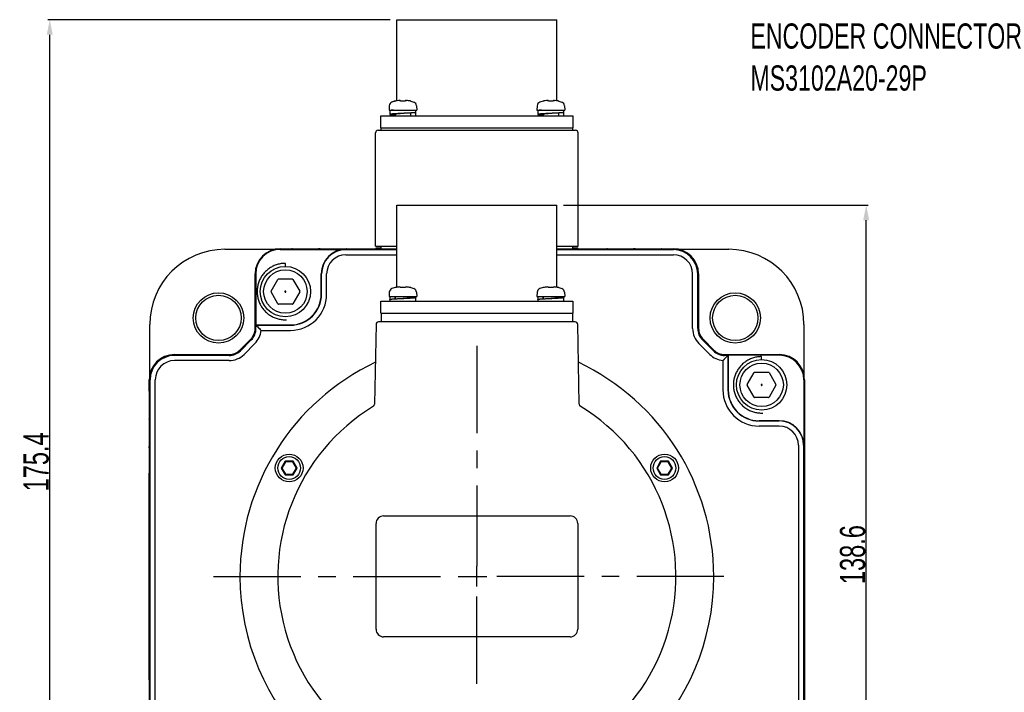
# Model space of a CAD drawing. Header units: millimetres. Extents: x -95 to 535, y -111 to 334.
# Tile 4 of 20: x 15 to 113, y 184 to 250. Entities that reach past the tile are written whole.
import ezdxf

# ---------------------------------------------------------------- set-up
doc = ezdxf.new("R2010")
doc.units = ezdxf.units.MM
doc.header["$LTSCALE"] = 23.1
doc.header["$PDMODE"] = 3
doc.header["$PDSIZE"] = 0.3125
doc.linetypes.add('CENTER', pattern=[0.6, 0.375, -0.075, 0.075, -0.075])
doc.layers.get('0').update_dxf_attribs({"linetype": 'CONTINUOUS'})
doc.layers.get('Defpoints').update_dxf_attribs({"linetype": 'CONTINUOUS'})
for name, color, linetype in [('3_ALL_AXES', 7, 'CONTINUOUS'), ('7_ALL_FEATURES', 7, 'CONTINUOUS'), ('AXS', 7, 'CONTINUOUS'), ('DEFAULT_1', 7, 'CENTER')]:
    doc.layers.add(name, color=color, linetype=linetype)
doc.styles.get("Standard").update_dxf_attribs({"font": 'txt', "width": 0.7})
doc.dimstyles.new('DIMSTYLE_3', dxfattribs={"dimtxt": 2.5, "dimasz": 1.5, "dimexe": 0.18, "dimexo": 0.0625, "dimgap": 0.09, "dimtad": 1, "dimdec": 1, "dimlfac": 2, "dimdsep": 46, "dimtxsty": 'Standard', "dimblk": '_FILLED', "dimblk1": '_FILLED', "dimblk2": '_FILLED', "dimcen": 0.09, "dimadec": 0, "dimazin": 0, "dimtp": 0.1, "dimtm": 0.1, "dimtfac": 1, "dimtdec": 1, "dimtofl": 0, "dimtmove": 0, "dimatfit": 3, "dimldrblk": '_FILLED', "dimfxl": 0, "dimtolj": 1, "dimarcsym": 0})

# ---------------------------------------------------------------- blocks, each defined once
blk = doc.blocks.new('_FILLED')
at = {"color": 0, "linetype": 'ByBlock'}
blk.add_solid([(0, 0), (-1, 0.2), (-1, -0.2)], dxfattribs=at)
blk = doc.blocks.new('*D49')
at = {"color": 0, "linetype": 'Continuous', "lineweight": -2}
for p, q in [((69.013, 231.937), (99.218, 231.937)), ((99.038, 164.117), (99.038, 230.437)), ((87.983, 162.617), (99.218, 162.617))]:
    blk.add_line(p, q, dxfattribs=at)
at = {"layer": 'Defpoints', "color": 0, "linetype": 'Continuous'}
for p in [(68.95, 231.937), (99.038, 231.937), (87.92, 162.617)]:
    blk.add_point(p, dxfattribs=at)
at = {"color": 0, "linetype": 'Continuous', "lineweight": -2, "xscale": 1.5, "yscale": 1.5, "zscale": 1.5}
for p, rotation in [((99.038, 231.937), 90), ((99.038, 162.617), 270)]:
    blk.add_blockref('_FILLED', p, dxfattribs=dict(at, rotation=rotation))
at = {"color": 0, "linetype": 'Continuous', "insert": (97.698, 197.277), "char_height": 2.5, "attachment_point": 5, "rotation": 90}
blk.add_mtext('\\A1;138.6', dxfattribs=at)
blk = doc.blocks.new('*D50')
at = {"color": 0, "linetype": 'Continuous', "lineweight": -2}
for p, q in [((51.813, 250.337), (17.858, 250.337)), ((18.038, 164.117), (18.038, 248.837)), ((32.5, 162.617), (17.858, 162.617))]:
    blk.add_line(p, q, dxfattribs=at)
at = {"layer": 'Defpoints', "color": 0, "linetype": 'Continuous'}
for p in [(18.038, 250.337), (51.875, 250.337), (32.563, 162.617)]:
    blk.add_point(p, dxfattribs=at)
at = {"color": 0, "linetype": 'Continuous', "lineweight": -2, "xscale": 1.5, "yscale": 1.5, "zscale": 1.5}
for p, rotation in [((18.038, 250.337), 90), ((18.038, 162.617), 270)]:
    blk.add_blockref('_FILLED', p, dxfattribs=dict(at, rotation=rotation))
at = {"color": 0, "linetype": 'Continuous', "insert": (16.698, 206.477), "char_height": 2.5, "attachment_point": 5, "rotation": 90}
blk.add_mtext('\\A1;175.4', dxfattribs=at)

msp = doc.modelspace()

# ---------------------------------------------------------------- linework, layer by layer
at = {"color": 7, "linetype": 'Continuous'}
for p, q in [((52.2967, 242.2651), (51.9736, 242.1586)), ((52.3255, 242.266), (52.324, 242.2658)), ((52.3587, 242.2714), (52.3434, 242.2687)), ((52.3752, 242.2744), (52.3576, 242.2712)), ((52.3947, 242.2782), (52.3724, 242.2739)), ((52.414, 242.282), (52.3945, 242.2782)), ((52.3961, 242.2785), (52.3952, 242.2783)), ((52.7248, 242.3268), (52.7593, 242.3238)), ((52.7593, 242.3238), (52.7643, 242.3223)), ((52.7968, 242.3098), (52.7643, 242.3223)), ((52.8396, 242.2873), (52.796, 242.3102)), ((52.8635, 242.271), (52.8389, 242.2878)), ((52.8637, 242.2709), (52.8617, 242.2714)), ((52.8754, 242.2689), (52.8637, 242.2709)), ((52.9423, 242.2657), (52.9148, 242.2658)), ((53.0254, 242.2681), (52.9413, 242.2656)), ((53.1222, 242.268), (53.024, 242.268)), ((53.2816, 242.271), (53.2695, 242.2688)), ((53.3063, 242.2877), (53.2816, 242.271)), ((53.3492, 242.3102), (53.3055, 242.2873)), ((53.3809, 242.3223), (53.3484, 242.3098)), ((53.3809, 242.3223), (53.3961, 242.326)), ((53.42, 242.3268), (53.4199, 242.3268)), ((53.5169, 242.3167), (53.4203, 242.3268)), ((53.8102, 242.2674), (53.8044, 242.2683)), ((53.8241, 242.2654), (53.8211, 242.2658)), ((53.8485, 242.2651), (54.1716, 242.1586)), ((66.9767, 242.2651), (66.6536, 242.1586)), ((67.0055, 242.266), (67.004, 242.2658)), ((67.0387, 242.2714), (67.0234, 242.2687)), ((67.0552, 242.2744), (67.0376, 242.2712)), ((67.0747, 242.2782), (67.0548, 242.2744)), ((67.094, 242.282), (67.0745, 242.2782)), ((67.4048, 242.3268), (67.4393, 242.3238)), ((67.4393, 242.3238), (67.4443, 242.3223)), ((67.4768, 242.3098), (67.4443, 242.3223)), ((67.5196, 242.2873), (67.476, 242.3102)), ((67.5435, 242.271), (67.5189, 242.2878)), ((67.5437, 242.2709), (67.5417, 242.2714)), ((67.5554, 242.2689), (67.5437, 242.2709)), ((67.6223, 242.2657), (67.5948, 242.2658)), ((67.7054, 242.2681), (67.6213, 242.2656)), ((67.8022, 242.268), (67.704, 242.268)), ((67.9616, 242.271), (67.9495, 242.2688)), ((67.9863, 242.2877), (67.9616, 242.271)), ((68.0292, 242.3102), (67.9855, 242.2873)), ((68.0609, 242.3223), (68.0284, 242.3098)), ((68.0609, 242.3223), (68.0761, 242.326)), ((68.1, 242.3268), (68.0999, 242.3268)), ((68.1969, 242.3167), (68.1003, 242.3268)), ((68.4902, 242.2674), (68.4844, 242.2683)), ((68.5041, 242.2654), (68.5011, 242.2658)), ((68.5285, 242.2651), (68.8516, 242.1586)), ((51.7207, 241.8073), (51.6976, 241.3671)), ((51.6976, 241.3671), (54.4476, 241.3671)), ((54.4245, 241.8073), (54.4476, 241.3671)), ((66.4007, 241.8073), (66.3776, 241.3671)), ((66.3776, 241.3671), (69.1276, 241.3671)), ((69.1045, 241.8073), (69.1276, 241.3671)), ((50.6126, 239.3671), (70.2126, 239.3671)), ((50.3626, 227.8671), (50.3626, 239.1171)), ((70.4626, 227.8671), (70.4626, 239.1171)), ((40.9126, 227.6171), (42.0558, 227.6171)), ((40.9126, 227.6084), (52.4751, 227.6084)), ((44.7694, 227.6171), (44.8058, 227.6171)), ((47.5194, 227.6171), (52.4751, 227.6171)), ((50.3626, 227.8671), (52.4751, 227.8671)), ((50.4126, 227.6671), (50.4126, 227.6921)), ((50.4126, 227.6921), (50.9126, 227.6921)), ((50.4126, 227.6671), (50.9126, 227.6671)), ((68.3501, 227.8671), (70.4626, 227.8671)), ((68.3501, 227.6171), (73.3058, 227.6171)), ((68.3501, 227.6084), (79.9126, 227.6084)), ((69.9126, 227.6921), (70.4126, 227.6921)), ((69.9126, 227.6671), (70.4126, 227.6671)), ((70.4126, 227.6671), (70.4126, 227.6921)), ((76.0194, 227.6171), (76.0558, 227.6171)), ((78.7694, 227.6171), (79.9126, 227.6171)), ((35.4126, 227.5604), (40.5544, 227.5604)), ((40.9126, 227.556), (47.4126, 227.556)), ((47.4126, 227.5298), (52.4751, 227.5298)), ((47.4126, 227.0211), (52.4751, 227.0211)), ((68.3501, 227.5298), (79.9126, 227.5298)), ((68.3501, 227.0211), (79.9126, 227.0211)), ((80.2708, 227.5604), (85.4126, 227.5604)), ((41.4143, 225.8576), (41.4143, 226.1683)), ((38.4126, 219.7004), (38.4126, 225.1171)), ((38.4213, 225.1171), (38.4213, 219.7004)), ((38.4737, 225.1171), (38.4737, 220.056)), ((44.9737, 223.1171), (44.9737, 225.1171)), ((44.9999, 223.1171), (44.9999, 225.1171)), ((45.5086, 223.1171), (45.5086, 225.1171)), ((81.8166, 219.7004), (81.8166, 225.1171)), ((82.3253, 219.7004), (82.3253, 225.1171)), ((82.4039, 219.7004), (82.4039, 225.1171)), ((82.4126, 225.1171), (82.4126, 219.7004)), ((39.9926, 223.4058), (40.671, 224.5808)), ((40.7359, 224.6183), (42.0927, 224.6183)), ((42.1576, 224.5808), (42.836, 223.4058)), ((52.2967, 223.7651), (51.9736, 223.6586)), ((52.348, 223.7695), (52.3371, 223.7677)), ((52.3587, 223.7714), (52.3462, 223.7692)), ((52.3708, 223.7736), (52.3571, 223.7711)), ((52.3842, 223.7762), (52.3696, 223.7734)), ((52.3989, 223.779), (52.3836, 223.776)), ((52.414, 223.782), (52.3989, 223.779)), ((52.7991, 223.8088), (52.7643, 223.8223)), ((52.8379, 223.7883), (52.7989, 223.8089)), ((52.8633, 223.7711), (52.8378, 223.7884)), ((52.8633, 223.7711), (52.8604, 223.7718)), ((52.8992, 223.7665), (52.8812, 223.7681)), ((52.9546, 223.7661), (52.9452, 223.7658)), ((53.0304, 223.7681), (52.9546, 223.7661)), ((53.1156, 223.7681), (53.0299, 223.7681)), ((53.2008, 223.7657), (53.1153, 223.7681)), ((53.1931, 223.766), (53.1906, 223.7661)), ((53.2642, 223.7681), (53.2463, 223.7665)), ((53.2768, 223.77), (53.2642, 223.7681)), ((53.2846, 223.7717), (53.2769, 223.77)), ((53.3076, 223.7885), (53.2819, 223.7711)), ((53.2839, 223.7714), (53.2846, 223.7717)), ((53.3464, 223.809), (53.3074, 223.7884)), ((53.3809, 223.8223), (53.3463, 223.8089)), ((53.4117, 223.8272), (53.4201, 223.8268)), ((53.5217, 223.8161), (53.4204, 223.8268)), ((53.7465, 223.779), (53.7312, 223.782)), ((53.823, 223.7655), (53.8239, 223.7654)), ((53.8485, 223.7651), (54.1716, 223.6586)), ((66.9767, 223.7651), (66.6536, 223.6586)), ((67.028, 223.7695), (67.0171, 223.7677)), ((67.0387, 223.7714), (67.0262, 223.7692)), ((67.0508, 223.7736), (67.0371, 223.7711)), ((67.0642, 223.7762), (67.0496, 223.7734)), ((67.0789, 223.779), (67.0636, 223.776)), ((67.094, 223.782), (67.0789, 223.779)), ((67.094, 223.782), (67.0789, 223.779)), ((67.4791, 223.8088), (67.4443, 223.8223)), ((67.5179, 223.7883), (67.4789, 223.8089)), ((67.5433, 223.7711), (67.5178, 223.7884)), ((67.5433, 223.7711), (67.5404, 223.7718)), ((67.5792, 223.7665), (67.5612, 223.7681)), ((67.6346, 223.7661), (67.6252, 223.7658)), ((67.7104, 223.7681), (67.6346, 223.7661)), ((67.7956, 223.7681), (67.7099, 223.7681)), ((67.8808, 223.7657), (67.7953, 223.7681)), ((67.8731, 223.766), (67.8706, 223.7661)), ((67.9442, 223.7681), (67.9263, 223.7665)), ((67.9568, 223.77), (67.9442, 223.7681)), ((67.9646, 223.7717), (67.9569, 223.77)), ((67.9876, 223.7885), (67.9619, 223.7711)), ((67.9639, 223.7714), (67.9646, 223.7717)), ((68.0264, 223.809), (67.9874, 223.7884)), ((68.0609, 223.8223), (68.0263, 223.8089)), ((68.0917, 223.8272), (68.1001, 223.8268)), ((68.2017, 223.8161), (68.1004, 223.8268)), ((68.4265, 223.779), (68.4112, 223.782)), ((68.503, 223.7655), (68.5039, 223.7654)), ((68.5285, 223.7651), (68.8516, 223.6586)), ((40.671, 222.1558), (39.9926, 223.3308)), ((41.3771, 223.4038), (41.3649, 223.3827)), ((41.3649, 223.3538), (41.3771, 223.3327)), ((41.4265, 223.4183), (41.4021, 223.4183)), ((41.4021, 223.3183), (41.4265, 223.3183)), ((41.4637, 223.3827), (41.4515, 223.4038)), ((41.4515, 223.3327), (41.4637, 223.3538)), ((42.836, 223.3308), (42.1576, 222.1558)), ((51.7207, 223.3073), (51.6976, 222.8671)), ((51.6976, 222.8671), (54.4476, 222.8671)), ((54.4245, 223.3073), (54.4476, 222.8671)), ((66.4007, 223.3073), (66.3776, 222.8671)), ((66.3776, 222.8671), (69.1276, 222.8671)), ((69.1045, 223.3073), (69.1276, 222.8671)), ((42.0927, 222.1183), (40.7359, 222.1183)), ((27.9693, 214.9753), (27.9693, 220.1171)), ((38.4999, 220.0298), (38.4737, 220.056)), ((38.4737, 220.056), (41.9126, 220.056)), ((38.5004, 220.0011), (38.4999, 220.0298)), ((38.4999, 220.0298), (41.9126, 220.0298)), ((92.8559, 220.1171), (92.8559, 214.9753)), ((39.0009, 219.5211), (41.9126, 219.5211)), ((36.89, 217.5565), (37.9733, 218.6397)), ((37.9794, 218.6335), (36.8962, 217.5503)), ((38.035, 218.578), (36.9517, 217.4947)), ((38.3947, 218.2183), (37.3114, 217.135)), ((83.5138, 217.135), (82.4305, 218.2183)), ((83.8735, 217.4947), (82.7902, 218.578)), ((83.929, 217.5503), (82.8458, 218.6335)), ((82.8519, 218.6397), (83.9352, 217.5565)), ((30.4126, 217.1171), (35.8293, 217.1171)), ((35.8293, 217.1084), (30.4126, 217.1084)), ((35.8293, 217.0298), (30.4126, 217.0298)), ((84.9959, 217.1171), (90.4126, 217.1171)), ((90.4126, 217.1084), (84.9959, 217.1084)), ((84.9959, 216.7004), (85.3515, 217.056)), ((85.3253, 217.0298), (84.9959, 217.0298)), ((85.3253, 217.0298), (85.3253, 213.6171)), ((90.4126, 217.056), (85.3515, 217.056)), ((85.3515, 217.056), (85.3515, 213.6171)), ((88.6637, 216.6047), (88.6637, 216.9154)), ((35.8293, 216.5211), (30.4126, 216.5211)), ((84.8166, 216.5291), (84.8166, 213.6171)), ((87.242, 214.1529), (87.9204, 215.3279)), ((87.9854, 215.3654), (89.3421, 215.3654)), ((89.4071, 215.3279), (90.0855, 214.1529)), ((27.9126, 213.4739), (27.9126, 214.6171)), ((27.9213, 175.6171), (27.9213, 214.6171)), ((27.9999, 182.1171), (27.9999, 214.6171)), ((28.5086, 182.1171), (28.5086, 214.6171)), ((87.9204, 212.9029), (87.242, 214.0779)), ((88.6265, 214.151), (88.6143, 214.1298)), ((88.6143, 214.101), (88.6265, 214.0798)), ((88.676, 214.1654), (88.6515, 214.1654)), ((88.6515, 214.0654), (88.676, 214.0654)), ((88.7132, 214.1298), (88.7009, 214.151)), ((88.7009, 214.0798), (88.7132, 214.101)), ((90.0855, 214.0779), (89.4071, 212.9029)), ((92.8515, 214.6171), (92.8515, 208.1171)), ((92.9039, 214.6171), (92.9039, 175.6171)), ((92.9126, 214.6171), (92.9126, 213.4739)), ((89.3421, 212.8654), (87.9854, 212.8654)), ((27.9126, 210.7239), (27.9126, 210.7603)), ((88.4126, 210.556), (90.4126, 210.556)), ((90.4126, 210.5298), (88.4126, 210.5298)), ((90.4126, 210.0211), (88.4126, 210.0211)), ((92.9126, 210.7603), (92.9126, 210.7239)), ((92.3166, 208.1171), (92.3166, 175.6171)), ((92.8253, 208.1171), (92.8253, 175.6171)), ((27.9126, 207.8631), (27.9126, 208.0103)), ((92.9126, 208.0103), (92.9126, 207.8631)), ((41.4033, 206.5421), (41.0136, 205.8671)), ((41.4322, 206.4921), (41.0714, 205.8671)), ((41.4033, 206.5421), (41.4322, 206.4921)), ((42.1828, 206.5421), (41.4033, 206.5421)), ((42.1539, 206.4921), (41.4322, 206.4921)), ((42.1828, 206.5421), (42.1539, 206.4921)), ((42.5147, 205.8671), (42.1539, 206.4921)), ((42.5725, 205.8671), (42.1828, 206.5421)), ((78.6424, 206.5421), (78.2527, 205.8671)), ((78.6713, 206.4921), (78.3105, 205.8671)), ((79.4219, 206.5421), (78.6424, 206.5421)), ((78.6424, 206.5421), (78.6713, 206.4921)), ((79.393, 206.4921), (78.6713, 206.4921)), ((79.4219, 206.5421), (79.393, 206.4921)), ((79.7538, 205.8671), (79.393, 206.4921)), ((79.8116, 205.8671), (79.4219, 206.5421)), ((27.9126, 184.8631), (27.9126, 205.3711)), ((41.0136, 205.8671), (41.4033, 205.1921)), ((41.0136, 205.8671), (41.0714, 205.8671)), ((41.0714, 205.8671), (41.4322, 205.2421)), ((41.4033, 205.1921), (41.4322, 205.2421)), ((41.4033, 205.1921), (42.1828, 205.1921)), ((41.4322, 205.2421), (42.1539, 205.2421)), ((42.1539, 205.2421), (42.5147, 205.8671)), ((42.1828, 205.1921), (42.1539, 205.2421)), ((42.1828, 205.1921), (42.5725, 205.8671)), ((42.5725, 205.8671), (42.5147, 205.8671)), ((78.2527, 205.8671), (78.3105, 205.8671)), ((78.2527, 205.8671), (78.6424, 205.1921)), ((78.3105, 205.8671), (78.6713, 205.2421)), ((78.6424, 205.1921), (78.6713, 205.2421)), ((78.6424, 205.1921), (79.4219, 205.1921)), ((78.6713, 205.2421), (79.393, 205.2421)), ((79.393, 205.2421), (79.7538, 205.8671)), ((79.4219, 205.1921), (79.393, 205.2421)), ((79.4219, 205.1921), (79.8116, 205.8671)), ((79.8116, 205.8671), (79.7538, 205.8671)), ((92.9126, 205.3711), (92.9126, 184.8631)), ((50.4126, 189.8671), (50.4126, 200.3671)), ((51.1626, 201.1171), (69.6626, 201.1171)), ((70.4126, 200.3671), (70.4126, 189.8671)), ((60.4126, 194.1171), (60.4126, 196.1172)), ((59.4125, 195.1171), (61.4126, 195.1171)), ((69.6626, 189.1171), (51.1626, 189.1171))]:
    msp.add_line(p, q, dxfattribs=at)
for points in [[(52.3434, 242.2687), (52.3323, 242.2669), (52.3248, 242.2659), (52.3221, 242.2655)], [(52.7248, 242.3268), (52.6305, 242.317), (52.5095, 242.2996), (52.414, 242.282)], [(52.9155, 242.2658), (52.8924, 242.267), (52.8749, 242.2689)], [(53.2297, 242.2658), (53.2029, 242.2657), (53.1222, 242.268)], [(53.2703, 242.2689), (53.2515, 242.2669), (53.2288, 242.2657)], [(53.2848, 242.2717), (53.2851, 242.2719), (53.2817, 242.271)], [(53.3961, 242.326), (53.4117, 242.3272), (53.4199, 242.3268)], [(53.7312, 242.282), (53.6379, 242.2992), (53.5169, 242.3167)], [(53.7664, 242.2751), (53.7479, 242.2787), (53.7312, 242.282)], [(53.8163, 242.2664), (53.8077, 242.2677), (53.7964, 242.2696), (53.7826, 242.2721), (53.7664, 242.2751)], [(53.8235, 242.2655), (53.8241, 242.2654), (53.822, 242.2657), (53.8163, 242.2664)], [(67.0234, 242.2687), (67.0123, 242.2669), (67.0048, 242.2659), (67.0021, 242.2655)], [(67.4048, 242.3268), (67.3105, 242.317), (67.1895, 242.2996), (67.094, 242.282)], [(67.5955, 242.2658), (67.5724, 242.267), (67.5549, 242.2689)], [(67.9097, 242.2658), (67.8829, 242.2657), (67.8022, 242.268)], [(67.9503, 242.2689), (67.9315, 242.2669), (67.9088, 242.2657)], [(67.9648, 242.2717), (67.9651, 242.2719), (67.9617, 242.271)], [(68.0761, 242.326), (68.0917, 242.3272), (68.0999, 242.3268)], [(68.4112, 242.282), (68.3179, 242.2992), (68.1969, 242.3167)], [(68.4464, 242.2751), (68.4279, 242.2787), (68.4112, 242.282)], [(68.4963, 242.2664), (68.4877, 242.2677), (68.4764, 242.2696), (68.4626, 242.2721), (68.4464, 242.2751)], [(68.5035, 242.2655), (68.5041, 242.2654), (68.502, 242.2657), (68.4963, 242.2664)], [(52.3389, 223.768), (52.3297, 223.7665), (52.3244, 223.7658), (52.3223, 223.7656)], [(52.7248, 223.8268), (52.6243, 223.8162), (52.5143, 223.8004), (52.414, 223.782)], [(52.7248, 223.8268), (52.7528, 223.8253), (52.7643, 223.8223)], [(52.8814, 223.7681), (52.8685, 223.77), (52.8633, 223.7711)], [(52.9456, 223.7658), (52.9209, 223.7656), (52.8992, 223.7665)], [(53.2467, 223.7666), (53.2252, 223.7657), (53.2008, 223.7657)], [(53.3809, 223.8223), (53.3961, 223.826), (53.4117, 223.8272)], [(53.7312, 223.782), (53.6317, 223.8003), (53.5217, 223.8161)], [(53.8141, 223.7668), (53.8067, 223.7679), (53.7976, 223.7694), (53.7869, 223.7713), (53.7748, 223.7735), (53.7613, 223.7761), (53.7465, 223.779)], [(53.8239, 223.7654), (53.8233, 223.7655), (53.8198, 223.7659), (53.8141, 223.7668)], [(67.0189, 223.768), (67.0097, 223.7665), (67.0044, 223.7658), (67.0023, 223.7656)], [(67.4048, 223.8268), (67.3043, 223.8162), (67.1943, 223.8004), (67.094, 223.782)], [(67.4048, 223.8268), (67.4328, 223.8253), (67.4443, 223.8223)], [(67.5614, 223.7681), (67.5485, 223.77), (67.5433, 223.7711)], [(67.6256, 223.7658), (67.6009, 223.7656), (67.5792, 223.7665)], [(67.9267, 223.7666), (67.9052, 223.7657), (67.8808, 223.7657)], [(68.0609, 223.8223), (68.0761, 223.826), (68.0917, 223.8272)], [(68.4112, 223.782), (68.3117, 223.8003), (68.2017, 223.8161)], [(68.4941, 223.7668), (68.4867, 223.7679), (68.4776, 223.7694), (68.4669, 223.7713), (68.4548, 223.7735), (68.4413, 223.7761), (68.4265, 223.779)], [(68.5039, 223.7654), (68.5033, 223.7655), (68.4998, 223.7659), (68.4941, 223.7668)]]:
    msp.add_lwpolyline(points, dxfattribs=at)
for centre, radius in [((41.4143, 223.3683), 2.5), ((41.4143, 223.3683), 2.155), ((34.78, 220.7497), 2.5), ((34.78, 220.7497), 2.25), ((86.0452, 220.7497), 2.5), ((86.0452, 220.7497), 2.25), ((88.6637, 214.1154), 2.5), ((88.6637, 214.1154), 2.155), ((41.7931, 205.8671), 1.375), ((79.0321, 205.8671), 1.375), ((41.7931, 205.8671), 1.125), ((79.0321, 205.8671), 1.125)]:
    msp.add_circle(centre, radius, dxfattribs=at)
for centre, radius, start, end in [((53.0726, 239.3671), 3, 104.988234, 111.489952), ((52.3226, 242.1685), 0.1, 80.728638, 104.988234), ((53.8226, 242.1685), 0.1, 75.011766, 96.046608), ((67.0026, 242.1685), 0.1, 80.728638, 104.988234), ((68.5026, 242.1685), 0.1, 75.011766, 96.046608), ((52.1201, 241.7864), 0.4, 111.489952, 177), ((54.0251, 241.7864), 0.4, 3, 68.510048), ((66.8001, 241.7864), 0.4, 111.489952, 177), ((68.7051, 241.7864), 0.4, 3, 68.510048), ((50.6126, 239.1171), 0.25, 90, 180), ((70.2126, 239.1171), 0.25, 0, 90), ((40.9126, 225.1171), 2.5, 90, 180), ((40.9126, 225.1171), 2.4913, 90, 180), ((42.0558, 227.1171), 0.5, 83.732563, 90), ((44.7694, 227.1171), 0.5, 90, 96.286114), ((44.8058, 227.1171), 0.5, 83.732563, 90), ((47.5194, 227.1171), 0.5, 90, 96.286114), ((73.3058, 227.1171), 0.5, 83.713886, 90), ((76.0194, 227.1171), 0.5, 90, 96.267437), ((76.0558, 227.1171), 0.5, 83.713886, 90), ((78.7694, 227.1171), 0.5, 90, 96.267437), ((79.9126, 225.1171), 2.5, 0, 90), ((79.9126, 225.1171), 2.4913, 0, 90), ((35.4126, 220.1171), 7.4433, 90, 180), ((40.9126, 225.1171), 2.4389, 90, 180), ((47.4126, 225.1171), 2.4389, 90, 180), ((47.4126, 225.1171), 2.4127, 90, 180), ((47.4126, 225.1171), 1.904, 90, 180), ((79.9126, 225.1171), 2.4127, 0, 90), ((79.9126, 225.1171), 1.904, 0, 90), ((85.4126, 220.1171), 7.4433, 0, 90), ((40.7359, 224.5433), 0.075, 90, 150), ((42.0927, 224.5433), 0.075, 30, 90), ((52.3226, 223.6685), 0.1, 83.87634, 104.988234), ((53.8226, 223.6685), 0.1, 75.011766, 96.127164), ((67.0026, 223.6685), 0.1, 83.87634, 104.988234), ((68.5026, 223.6685), 0.1, 75.011766, 96.127164), ((40.0575, 223.3683), 0.075, 150, 210), ((41.9126, 223.1171), 3.596, 270, 0), ((41.9126, 223.1171), 3.0873, 270, 0), ((41.9126, 223.1171), 3.0611, 270, 0), ((42.7711, 223.3683), 0.075, 330, 30), ((52.1201, 223.2864), 0.4, 111.489952, 177), ((54.0251, 223.2864), 0.4, 3, 68.510048), ((66.8001, 223.2864), 0.4, 111.489952, 177), ((68.7051, 223.2864), 0.4, 3, 68.510048), ((40.7359, 222.1933), 0.075, 210, 270), ((42.0927, 222.1933), 0.075, 270, 330), ((36.9126, 219.7004), 1.5, 315, 0), ((36.9126, 219.7004), 1.5087, 315, 0), ((36.9126, 219.7004), 1.5873, 315, 0), ((36.9126, 219.7004), 2.096, 315, 355.093693), ((83.9126, 219.7004), 2.096, 180, 225), ((83.9126, 219.7004), 1.5873, 180, 225), ((83.9126, 219.7004), 1.5087, 180, 225), ((83.9126, 219.7004), 1.5, 180, 225), ((30.4126, 214.6171), 2.5, 90, 180), ((30.4126, 214.6171), 2.4913, 90, 180), ((30.4126, 214.6171), 2.4127, 90, 180), ((35.8293, 218.6171), 1.5, 270, 315), ((35.8293, 218.6171), 1.5087, 270, 315), ((35.8293, 218.6171), 1.5873, 270, 315), ((35.8293, 218.6171), 2.096, 270, 315), ((84.9959, 218.6171), 2.096, 225, 265.092984), ((84.9959, 218.6171), 1.5873, 225, 270), ((84.9959, 218.6171), 1.5087, 225, 270), ((84.9959, 218.6171), 1.5, 225, 270), ((90.4126, 214.6171), 2.5, 0, 90), ((90.4126, 214.6171), 2.4913, 0, 90), ((90.4126, 214.6171), 2.4389, 0, 90), ((30.4126, 214.6171), 1.904, 90, 180), ((87.9854, 215.2904), 0.075, 90, 150), ((89.3421, 215.2904), 0.075, 30, 90), ((87.307, 214.1154), 0.075, 150, 210), ((90.0205, 214.1154), 0.075, 330, 30), ((28.4126, 213.4739), 0.5, 180, 186.267437), ((88.4126, 213.6171), 3.596, 180, 270), ((88.4126, 213.6171), 3.0873, 180, 270), ((88.4126, 213.6171), 3.0611, 180, 270), ((92.4126, 213.4739), 0.5, 353.732563, 0), ((87.9854, 212.9404), 0.075, 210, 270), ((89.3421, 212.9404), 0.075, 270, 330), ((28.4126, 210.7603), 0.5, 173.713886, 180), ((28.4126, 210.7239), 0.5, 180, 186.267437), ((90.4126, 208.1171), 2.4389, 0, 90), ((90.4126, 208.1171), 2.4127, 0, 90), ((90.4126, 208.1171), 1.904, 0, 90), ((92.4126, 210.7603), 0.5, 0, 6.286114), ((92.4126, 210.7239), 0.5, 353.732563, 0), ((28.4126, 208.0103), 0.5, 173.713886, 180), ((92.4126, 208.0103), 0.5, 0, 6.286114), ((28.4126, 207.8631), 0.5, 180, 186.267437), ((92.4126, 207.8631), 0.5, 353.732563, 0), ((28.4126, 205.3711), 0.5, 173.713886, 180), ((92.4126, 205.3711), 0.5, 0, 6.286114), ((51.1626, 200.3671), 0.75, 90, 180), ((69.6626, 200.3671), 0.75, 0, 90), ((51.1626, 189.8671), 0.75, 180, 270), ((69.6626, 189.8671), 0.75, 270, 0), ((28.4126, 184.8631), 0.5, 180, 186.286114), ((92.4126, 184.8631), 0.5, 353.713886, 0)]:
    msp.add_arc(centre, radius, start, end, dxfattribs=at)
for points, start_tangent, end_tangent in [([(41.4143, 226.1683), (41.2075, 226.1606), (41.0019, 226.1377), (40.7985, 226.0997), (40.5984, 226.0468), (40.4028, 225.9792), (40.2128, 225.8974), (40.0293, 225.8017), (39.8533, 225.6928), (39.6859, 225.5711), (39.528, 225.4375), (39.3803, 225.2925), (39.2437, 225.137), (39.119, 224.9719), (39.0069, 224.798), (38.9078, 224.6163), (38.8225, 224.4278), (38.7513, 224.2335), (38.6947, 224.0345), (38.6529, 223.8318), (38.6262, 223.6266), (38.6148, 223.42), (38.6186, 223.2131), (38.6377, 223.0071), (38.672, 222.803), (38.7212, 222.602), (38.7851, 222.4052), (38.8634, 222.2137), (38.9557, 222.0284), (39.0613, 221.8505), (39.1799, 221.6809), (39.3106, 221.5205), (39.4528, 221.3701), (39.6057, 221.2307), (39.7685, 221.103), (39.9403, 220.9877), (40.1201, 220.8853), (40.307, 220.7965), (40.5, 220.7217), (40.6979, 220.6614), (40.8998, 220.6159), (41.1045, 220.5855), (41.3108, 220.5702), (41.5178, 220.5702)], (-1, 0), (0.9993171, 0.0369515)), ([(41.3649, 223.3827), (41.3613, 223.3734), (41.3612, 223.3634), (41.3649, 223.3538)], (-0.5, -0.8660254), (0.5, -0.8660254)), ([(41.4021, 223.4183), (41.3922, 223.4167), (41.3836, 223.4118), (41.3771, 223.4038)], (-1, 0), (-0.5, -0.8660254)), ([(41.3771, 223.3327), (41.3834, 223.3249), (41.392, 223.3199), (41.4021, 223.3183)], (0.5, -0.8660254), (1, 0)), ([(41.4515, 223.4038), (41.4452, 223.4116), (41.4366, 223.4166), (41.4265, 223.4183)], (-0.5, 0.8660254), (-1, 0)), ([(41.4265, 223.3183), (41.4364, 223.3198), (41.445, 223.3247), (41.4515, 223.3327)], (1, 0), (0.5, 0.8660254)), ([(41.4637, 223.3538), (41.4674, 223.3634), (41.4673, 223.3734), (41.4637, 223.3827)], (0.5, 0.8660254), (-0.5, 0.8660254)), ([(38.4999, 219.7004), (38.4999, 219.8002), (38.5001, 219.9003), (38.5004, 220.0011)], (0, 1), (0.0032469, 0.9999947)), ([(38.5004, 220.0011), (38.6682, 219.8548), (38.835, 219.6947), (39.0009, 219.5211)], (0.7700977, -0.637926), (0.6761928, -0.7367247)), ([(88.6637, 216.9154), (88.457, 216.9078), (88.2513, 216.8849), (88.0479, 216.8468), (87.8479, 216.7939), (87.6523, 216.7263), (87.4622, 216.6445), (87.2787, 216.5489), (87.1028, 216.4399), (86.9354, 216.3183), (86.7774, 216.1846), (86.6297, 216.0397), (86.4932, 215.8842), (86.3685, 215.7191), (86.2563, 215.5452), (86.1573, 215.3635), (86.072, 215.175), (86.0008, 214.9807), (85.9442, 214.7816), (85.9024, 214.579), (85.8757, 214.3738), (85.8642, 214.1672), (85.868, 213.9603), (85.8871, 213.7542), (85.9214, 213.5501), (85.9706, 213.3492), (86.0346, 213.1524), (86.1129, 212.9608), (86.2051, 212.7756), (86.3108, 212.5977), (86.4293, 212.428), (86.56, 212.2676), (86.7022, 212.1173), (86.8551, 211.9779), (87.0179, 211.8502), (87.1897, 211.7348), (87.3696, 211.6324), (87.5565, 211.5436), (87.7494, 211.4689), (87.9474, 211.4086), (88.1492, 211.3631), (88.3539, 211.3326), (88.5603, 211.3173), (88.7672, 211.3173)], (-1, 0), (0.9993171, 0.0369515)), ([(84.8166, 216.5291), (84.8755, 216.5836), (84.9353, 216.6407), (84.9959, 216.7004)], (0.7363627, 0.676587), (0.7071068, 0.7071068)), ([(88.6143, 214.1298), (88.6107, 214.1205), (88.6107, 214.1106), (88.6143, 214.101)], (-0.5, -0.8660254), (0.5, -0.8660254)), ([(88.6515, 214.1654), (88.6417, 214.1639), (88.633, 214.159), (88.6265, 214.151)], (-1, 0), (-0.5, -0.8660254)), ([(88.6265, 214.0798), (88.6328, 214.0721), (88.6414, 214.067), (88.6515, 214.0654)], (0.5, -0.8660254), (1, 0)), ([(88.7009, 214.151), (88.6947, 214.1588), (88.6861, 214.1638), (88.676, 214.1654)], (-0.5, 0.8660254), (-1, 0)), ([(88.676, 214.0654), (88.6858, 214.0669), (88.6945, 214.0719), (88.7009, 214.0798)], (1, 0), (0.5, 0.8660254)), ([(88.7132, 214.101), (88.7168, 214.1106), (88.7168, 214.1205), (88.7132, 214.1298)], (0.5, 0.8660254), (-0.5, 0.8660254))]:
    msp.add_spline(points, degree=3, dxfattribs=dict(at, start_tangent=start_tangent, end_tangent=end_tangent))
at = {"layer": '3_ALL_AXES', "color": 7, "linetype": 'Continuous'}
for p, q in [((52.4751, 242.2933), (52.4751, 250.3371)), ((52.4751, 250.3371), (68.3501, 250.3371)), ((68.3501, 242.2933), (68.3501, 250.3371)), ((52.4751, 223.7932), (52.4751, 231.9371)), ((52.4751, 231.9371), (68.3501, 231.9371)), ((68.3501, 223.7932), (68.3501, 231.9371))]:
    msp.add_line(p, q, dxfattribs=at)
msp.add_arc((60.4126, 195.1171), 23.5, 180, 0, dxfattribs=at)
at = {"layer": '7_ALL_FEATURES', "color": 7, "linetype": 'Continuous'}
for p, q in [((51.7726, 241.3171), (51.7726, 240.9421)), ((54.3726, 241.1421), (54.3726, 241.3671)), ((66.4526, 241.3171), (66.4526, 240.9421)), ((69.0526, 241.1421), (69.0526, 241.3671)), ((50.8876, 239.6171), (50.8876, 240.8121)), ((50.8876, 240.8121), (69.9376, 240.8121)), ((53.8226, 241.0813), (53.8226, 240.8121)), ((54.3726, 241.1171), (54.2729, 241.1171)), ((54.3726, 240.8121), (54.3726, 241.1171)), ((68.5026, 241.0813), (68.5026, 240.8121)), ((69.0526, 241.1171), (68.9529, 241.1171)), ((69.0526, 240.8121), (69.0526, 241.1171)), ((69.9376, 240.8121), (69.9376, 239.6171)), ((50.8876, 239.6171), (69.9376, 239.6171)), ((50.9126, 239.3671), (50.9126, 239.6171)), ((69.9126, 239.6171), (69.9126, 239.3671)), ((50.9126, 227.6171), (50.9126, 227.8671)), ((69.9126, 227.8671), (69.9126, 227.6171)), ((51.7726, 222.8671), (51.7726, 222.6171)), ((52.3226, 222.653), (52.3226, 222.8671)), ((54.3726, 222.4171), (54.3726, 222.7921)), ((66.4526, 222.8671), (66.4526, 222.6171)), ((67.0026, 222.653), (67.0026, 222.8671)), ((69.0526, 222.4171), (69.0526, 222.7921)), ((50.8876, 221.2171), (50.8876, 222.4121)), ((50.8876, 222.4121), (69.9376, 222.4121)), ((51.7726, 222.6171), (51.8723, 222.6171)), ((51.7726, 222.5921), (51.7726, 222.4121)), ((66.4526, 222.6171), (66.5523, 222.6171)), ((66.4526, 222.5921), (66.4526, 222.4121)), ((69.9376, 222.4121), (69.9376, 221.2171)), ((50.8876, 221.2171), (69.9376, 221.2171)), ((50.9126, 221.2171), (50.9126, 220.3671)), ((69.9126, 221.2171), (69.9126, 220.3671)), ((50.4083, 220.1215), (50.2701, 212.2006)), ((70.1669, 220.3671), (50.6583, 220.3671)), ((70.5551, 212.2006), (70.4169, 220.1215))]:
    msp.add_line(p, q, dxfattribs=at)
for centre, radius, start, end in [((50.6583, 220.1171), 0.25, 90, 179), ((70.1669, 220.1171), 0.25, 1, 90), ((60.4126, 195.1171), 23.5, 115.373392, 180), ((60.4126, 195.1171), 23.5, 0, 64.626608), ((60.4126, 195.1171), 19.75, 121.307129, 58.692871), ((50.0201, 212.205), 0.25, 301.307129, 359), ((70.8051, 212.205), 0.25, 181, 238.692871)]:
    msp.add_arc(centre, radius, start, end, dxfattribs=at)
for points, start_tangent, end_tangent in [([(52.1538, 241.3671), (52.1044, 241.3636), (52.0437, 241.359), (51.9884, 241.3543), (51.9389, 241.3497), (51.8955, 241.345), (51.8584, 241.3404), (51.8277, 241.3357), (51.8037, 241.3311), (51.7865, 241.3264), (51.7761, 241.3218), (51.7726, 241.3171)], (-0.9976132, -0.0690506), (0, -1)), ([(66.8338, 241.3671), (66.7844, 241.3636), (66.7237, 241.359), (66.6684, 241.3543), (66.6189, 241.3497), (66.5755, 241.345), (66.5384, 241.3404), (66.5077, 241.3357), (66.4837, 241.3311), (66.4665, 241.3264), (66.4561, 241.3218), (66.4526, 241.3171)], (-0.9976132, -0.0690506), (0, -1)), ([(53.0726, 241.0421), (53.0251, 241.0398), (52.9304, 241.0351), (52.8365, 241.0305), (52.7438, 241.0258), (52.6529, 241.0212), (52.5642, 241.0165), (52.4782, 241.0119), (52.3954, 241.0072), (52.3162, 241.0026), (52.241, 240.9979), (52.1703, 240.9933), (52.1044, 240.9886), (52.0437, 240.984), (51.9884, 240.9793), (51.9389, 240.9747), (51.8955, 240.97), (51.8584, 240.9654), (51.8277, 240.9607), (51.8037, 240.9561), (51.7865, 240.9514), (51.7761, 240.9468), (51.7726, 240.9421)], (-0.9988031, -0.0489122), (0, -1)), ([(51.7726, 240.9421), (51.7761, 240.9375), (51.7865, 240.9328), (51.8037, 240.9282), (51.8277, 240.9235), (51.8584, 240.9189), (51.8955, 240.9142), (51.9389, 240.9096), (51.9884, 240.9049), (52.0437, 240.9003), (52.1044, 240.8956), (52.1703, 240.891), (52.241, 240.8863), (52.3162, 240.8816), (52.3226, 240.8813)], (0, -1), (0.9982075, -0.059848)), ([(53.0726, 241.0421), (53.0369, 241.0391), (52.9659, 241.033), (52.8958, 241.027), (52.8273, 241.0209), (52.761, 241.0148), (52.6976, 241.0088), (52.6376, 241.0027), (52.5815, 240.9967), (52.5298, 240.9906), (52.4831, 240.9845), (52.4417, 240.9785), (52.406, 240.9724), (52.3763, 240.9664), (52.353, 240.9603), (52.3362, 240.9542), (52.326, 240.9482), (52.3226, 240.9421)], (-0.9964168, -0.0845786), (0, -1)), ([(54.3726, 241.1421), (54.3691, 241.1375), (54.3587, 241.1328), (54.3415, 241.1282), (54.3175, 241.1235), (54.2868, 241.1189), (54.2497, 241.1142), (54.2063, 241.1096), (54.1568, 241.1049), (54.1015, 241.1003), (54.0408, 241.0956), (53.9749, 241.091), (53.9042, 241.0863), (53.829, 241.0816), (53.7498, 241.077), (53.667, 241.0723), (53.581, 241.0677), (53.4923, 241.063), (53.4014, 241.0584), (53.3087, 241.0537), (53.2148, 241.0491), (53.1201, 241.0444), (53.0726, 241.0421)], (0, -1), (-0.9988031, -0.0489122)), ([(54.3469, 241.1298), (54.3587, 241.1264), (54.3691, 241.1218), (54.3726, 241.1171)], (0.9691739, -0.2463776), (0, -1)), ([(67.7526, 241.0421), (67.7051, 241.0398), (67.6104, 241.0351), (67.5165, 241.0305), (67.4238, 241.0258), (67.3329, 241.0212), (67.2442, 241.0165), (67.1582, 241.0119), (67.0754, 241.0072), (66.9962, 241.0026), (66.921, 240.9979), (66.8503, 240.9933), (66.7844, 240.9886), (66.7237, 240.984), (66.6684, 240.9793), (66.6189, 240.9747), (66.5755, 240.97), (66.5384, 240.9654), (66.5077, 240.9607), (66.4837, 240.9561), (66.4665, 240.9514), (66.4561, 240.9468), (66.4526, 240.9421)], (-0.9988031, -0.0489122), (0, -1)), ([(66.4526, 240.9421), (66.4561, 240.9375), (66.4665, 240.9328), (66.4837, 240.9282), (66.5077, 240.9235), (66.5384, 240.9189), (66.5755, 240.9142), (66.6189, 240.9096), (66.6684, 240.9049), (66.7237, 240.9003), (66.7844, 240.8956), (66.8503, 240.891), (66.921, 240.8863), (66.9962, 240.8816), (67.0026, 240.8813)], (0, -1), (0.9982075, -0.059848)), ([(67.7526, 241.0421), (67.7169, 241.0391), (67.6459, 241.033), (67.5758, 241.027), (67.5073, 241.0209), (67.441, 241.0148), (67.3776, 241.0088), (67.3176, 241.0027), (67.2615, 240.9967), (67.2098, 240.9906), (67.1631, 240.9845), (67.1217, 240.9785), (67.086, 240.9724), (67.0563, 240.9664), (67.033, 240.9603), (67.0162, 240.9542), (67.006, 240.9482), (67.0026, 240.9421)], (-0.9964168, -0.0845786), (0, -1)), ([(69.0526, 241.1421), (69.0491, 241.1375), (69.0387, 241.1328), (69.0215, 241.1282), (68.9975, 241.1235), (68.9668, 241.1189), (68.9297, 241.1142), (68.8863, 241.1096), (68.8368, 241.1049), (68.7815, 241.1003), (68.7208, 241.0956), (68.6549, 241.091), (68.5842, 241.0863), (68.509, 241.0816), (68.4298, 241.077), (68.347, 241.0723), (68.261, 241.0677), (68.1723, 241.063), (68.0814, 241.0584), (67.9887, 241.0537), (67.8948, 241.0491), (67.8001, 241.0444), (67.7526, 241.0421)], (0, -1), (-0.9988031, -0.0489122)), ([(69.0269, 241.1298), (69.0387, 241.1264), (69.0491, 241.1218), (69.0526, 241.1171)], (0.9691739, -0.2463776), (0, -1)), ([(53.0726, 222.6921), (53.1083, 222.6951), (53.1793, 222.7012), (53.2494, 222.7073), (53.3179, 222.7133), (53.3842, 222.7194), (53.4476, 222.7254), (53.5076, 222.7315), (53.5637, 222.7376), (53.6154, 222.7436), (53.6621, 222.7497), (53.7035, 222.7558), (53.7392, 222.7618), (53.7689, 222.7679), (53.7922, 222.7739), (53.809, 222.78), (53.8192, 222.7861), (53.8226, 222.7921)], (0.9964168, 0.0845786), (0, 1)), ([(53.0726, 222.6921), (53.1201, 222.6944), (53.2148, 222.6991), (53.3087, 222.7037), (53.4014, 222.7084), (53.4923, 222.713), (53.581, 222.7177), (53.667, 222.7223), (53.7498, 222.727), (53.829, 222.7316), (53.9042, 222.7363), (53.9749, 222.741), (54.0408, 222.7456), (54.1015, 222.7503), (54.1568, 222.7549), (54.2063, 222.7596), (54.2497, 222.7642), (54.2868, 222.7689), (54.3175, 222.7735), (54.3415, 222.7782), (54.3587, 222.7828), (54.3691, 222.7875), (54.3726, 222.7921)], (0.9988031, 0.0489122), (0, 1)), ([(54.3726, 222.7921), (54.3691, 222.7968), (54.3587, 222.8014), (54.3415, 222.8061), (54.3175, 222.8107), (54.2868, 222.8154), (54.2497, 222.82), (54.2063, 222.8247), (54.1568, 222.8293), (54.1015, 222.834), (54.0408, 222.8386), (53.9749, 222.8433), (53.9042, 222.8479), (53.829, 222.8526), (53.8226, 222.853)], (0, 1), (-0.9982075, 0.059848)), ([(67.7526, 222.6921), (67.7883, 222.6951), (67.8593, 222.7012), (67.9294, 222.7073), (67.9979, 222.7133), (68.0642, 222.7194), (68.1276, 222.7254), (68.1876, 222.7315), (68.2437, 222.7376), (68.2954, 222.7436), (68.3421, 222.7497), (68.3835, 222.7558), (68.4192, 222.7618), (68.4489, 222.7679), (68.4722, 222.7739), (68.489, 222.78), (68.4992, 222.7861), (68.5026, 222.7921)], (0.9964168, 0.0845786), (0, 1)), ([(67.7526, 222.6921), (67.8001, 222.6944), (67.8948, 222.6991), (67.9887, 222.7037), (68.0814, 222.7084), (68.1723, 222.713), (68.261, 222.7177), (68.347, 222.7223), (68.4298, 222.727), (68.509, 222.7316), (68.5842, 222.7363), (68.6549, 222.741), (68.7208, 222.7456), (68.7815, 222.7503), (68.8368, 222.7549), (68.8863, 222.7596), (68.9297, 222.7642), (68.9668, 222.7689), (68.9975, 222.7735), (69.0215, 222.7782), (69.0387, 222.7828), (69.0491, 222.7875), (69.0526, 222.7921)], (0.9988031, 0.0489122), (0, 1)), ([(69.0526, 222.7921), (69.0491, 222.7968), (69.0387, 222.8014), (69.0215, 222.8061), (68.9975, 222.8107), (68.9668, 222.8154), (68.9297, 222.82), (68.8863, 222.8247), (68.8368, 222.8293), (68.7815, 222.834), (68.7208, 222.8386), (68.6549, 222.8433), (68.5842, 222.8479), (68.509, 222.8526), (68.5026, 222.853)], (0, 1), (-0.9982075, 0.059848)), ([(51.7726, 222.5921), (51.7761, 222.5968), (51.7865, 222.6014), (51.8037, 222.6061), (51.8277, 222.6107), (51.8584, 222.6154), (51.8955, 222.62), (51.9389, 222.6247), (51.9884, 222.6293), (52.0437, 222.634), (52.1044, 222.6386), (52.1703, 222.6433), (52.241, 222.6479), (52.3162, 222.6526), (52.3954, 222.6572), (52.4782, 222.6619), (52.5642, 222.6665), (52.6529, 222.6712), (52.7438, 222.6758), (52.8365, 222.6805), (52.9304, 222.6851), (53.0251, 222.6898), (53.0726, 222.6921)], (0, 1), (0.9988031, 0.0489122)), ([(51.7983, 222.6045), (51.7865, 222.6078), (51.7761, 222.6125), (51.7726, 222.6171)], (-0.9691739, 0.2463776), (0, 1)), ([(66.4526, 222.5921), (66.4561, 222.5968), (66.4665, 222.6014), (66.4837, 222.6061), (66.5077, 222.6107), (66.5384, 222.6154), (66.5755, 222.62), (66.6189, 222.6247), (66.6684, 222.6293), (66.7237, 222.634), (66.7844, 222.6386), (66.8503, 222.6433), (66.921, 222.6479), (66.9962, 222.6526), (67.0754, 222.6572), (67.1582, 222.6619), (67.2442, 222.6665), (67.3329, 222.6712), (67.4238, 222.6758), (67.5165, 222.6805), (67.6104, 222.6851), (67.7051, 222.6898), (67.7526, 222.6921)], (0, 1), (0.9988031, 0.0489122)), ([(66.4783, 222.6045), (66.4665, 222.6078), (66.4561, 222.6125), (66.4526, 222.6171)], (-0.9691739, 0.2463776), (0, 1))]:
    msp.add_spline(points, degree=3, dxfattribs=dict(at, start_tangent=start_tangent, end_tangent=end_tangent))
at = {"layer": 'AXS', "color": 7, "linetype": 'Continuous'}
for p, q in [((52.3226, 240.9421), (52.3226, 240.8121)), ((53.8226, 241.0813), (53.8226, 240.8121)), ((67.0026, 240.9421), (67.0026, 240.8121)), ((68.5026, 241.0813), (68.5026, 240.8121)), ((52.3226, 222.8671), (52.3226, 222.653)), ((53.8226, 222.8671), (53.8226, 222.7921)), ((67.0026, 222.8671), (67.0026, 222.653)), ((68.5026, 222.8671), (68.5026, 222.7921))]:
    msp.add_line(p, q, dxfattribs=at)
at = {"layer": 'DEFAULT_1', "color": 7, "linetype": 'CENTER'}
for p, q in [((60.4126, 217.984), (60.4126, 196.1172)), ((34.2896, 195.1171), (59.4125, 195.1171)), ((84.9293, 195.1171), (61.4126, 195.1171)), ((60.4126, 170.5938), (60.4126, 194.1171))]:
    msp.add_line(p, q, dxfattribs=at)

# ---------------------------------------------------------------- texts
at = {"color": 7, "linetype": 'Continuous', "lineweight": 0, "insert": (87.5444, 249.9675), "char_height": 2.5, "width": 29.75, "attachment_point": 1}
msp.add_mtext('ENCODER CONNECTOR\\PMS3102A20-29P', dxfattribs=at)

# ---------------------------------------------------------------- dimensions: what is measured, and where the dimension line sits
at = {"color": 7, "linetype": 'Continuous'}
for base, p1, p2, picture, middle in [((18.0376, 250.3371), (32.5628, 162.6171), (51.8751, 250.3371), '*D50', (18.0376, 206.4771)), ((99.0376, 231.9371), (87.9205, 162.6171), (68.9501, 231.9371), '*D49', (99.0376, 197.2771))]:
    dim = msp.add_linear_dim(base=base, p1=p1, p2=p2, angle=90, dimstyle='DIMSTYLE_3', dxfattribs=at)
    dim.commit()
    dim.dimension.update_dxf_attribs({"geometry": picture, "text_midpoint": middle, "dimtype": 160})

doc.saveas('drawing.dxf')
